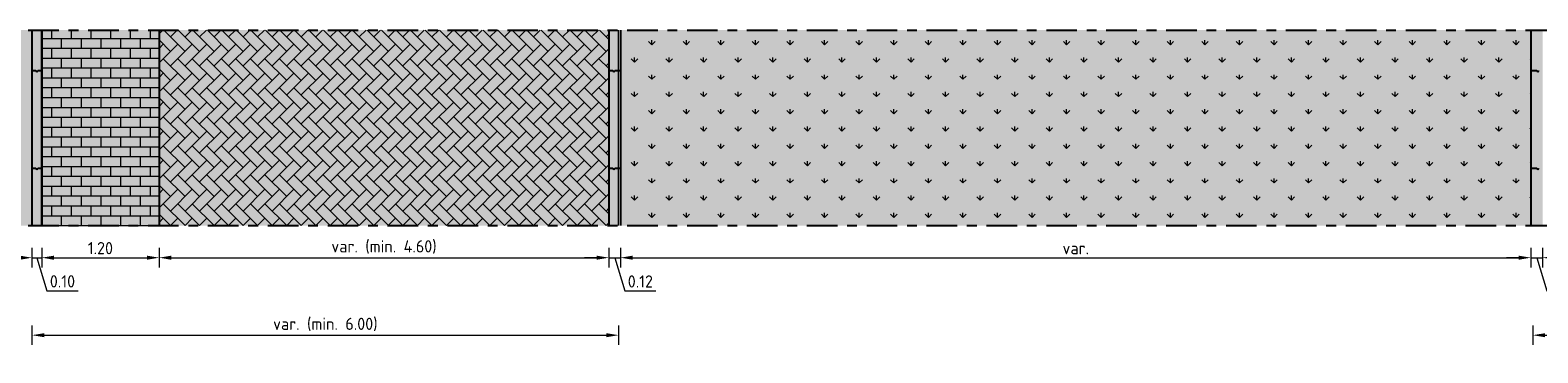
# Model space of a CAD drawing. Header units: metres. Extents: x 104013 to 108981, y 427946 to 428479.
# Tile 57 of 256: x 108733.21 to 108748.63, y 428221.56 to 428224.86. Entities that reach past the tile are written whole.
import ezdxf

# ---------------------------------------------------------------- set-up
doc = ezdxf.new("R2010")
doc.units = ezdxf.units.M
doc.linetypes.add('CENTER', pattern=[2, 1.25, -0.25, 0.25, -0.25])
doc.linetypes.add('XX-AFBREEK', pattern=[7, 4, -1, 1, -1])
doc.layers.get('DefPoints').update_dxf_attribs({"color": 211, "lineweight": 18})
doc.layers.add('N-WE-GR-GRAS_GAZON-V', color=7, linetype='Continuous', lineweight=18, true_color=0xdbffb8)
for name, color, linetype, lineweight in [('N-WE-GR-KRUIDEN-AD-50', 92, 'Continuous', 18), ('N-WE-OG-BEBOUWING_WONINGBOUW-GD', 7, 'Continuous', 18), ('N-WE-VH-KANTOPSLUITING_ELEMENT_INRITBAND-SD', 252, 'Continuous', 25), ('N-WE-VH-KANTVERHARDING-M', 7, 'Continuous', 18), ('N-WE-VH-VERHARDING-GD', 7, 'Continuous', 25), ('N-WE-VH-VERHARDING_BETONSTRAATSTEEN-AD-50', 252, 'Continuous', 18), ('X-XX-AL-AFBREEKLIJN-GD', 7, 'XX-AFBREEK', 25)]:
    doc.layers.add(name, color=color, linetype=linetype, lineweight=lineweight)
doc.layers.add('N-WE-VH-VERHARDING-AP_BEBOUWING', color=41, linetype='Continuous')
doc.layers.add('N-WE-VH-VERHARDING-AP_PLEIN', color=7, linetype='Continuous', true_color=0x7f6f3f)
doc.layers.add('N-WE-VH-VERHARDING-AP_RIJBAAN-ELEMENT', color=7, linetype='Continuous', true_color=0x7f4f3f)
doc.styles.add('NLCS-ISO-M50-T25', font='NLCS-ISO.ttf', dxfattribs={"height": 0.125})
doc.dimstyles.new('NLCS-M50-T25-PIJL_l2_h1', dxfattribs={"dimscale": 0.05, "dimtxt": 2.5, "dimasz": 2.5, "dimexe": 2, "dimexo": 2, "dimgap": 0.7, "dimtad": 1, "dimzin": 0, "dimdsep": 46, "dimtxsty": 'NLCS-ISO-M50-T25', "dimcen": 2.5, "dimdle": 2, "dimclrd": 256, "dimclre": 256, "dimclrt": 256, "dimadec": 1, "dimazin": 0, "dimtfac": 1, "dimtofl": 0, "dimtmove": 1, "dimatfit": 0, "dimfxl": 2, "dimfxlon": 1, "dimtfillclr": 256, "dimtolj": 1, "dimtzin": 0, "dimlwd": 18, "dimlwe": 18, "dimarcsym": 0})

# ---------------------------------------------------------------- blocks, each defined once
blk = doc.blocks.new('*D967')
at = {"layer": 'DefPoints', "color": 0, "transparency": 16777216}
for p in [(108733.231, 428223.296), (108733.331, 428223.296), (108733.331, 428222.53)]:
    blk.add_point(p, dxfattribs=at)
at = {"layer": 'N-WE-VH-KANTVERHARDING-M', "lineweight": 18, "transparency": 16777216}
for p, q in [((108733.106, 428222.53), (108732.981, 428222.53)), ((108733.231, 428222.63), (108733.231, 428222.43)), ((108733.231, 428222.53), (108733.331, 428222.53)), ((108733.281, 428222.53), (108733.383, 428222.19)), ((108733.331, 428222.63), (108733.331, 428222.43)), ((108733.456, 428222.53), (108733.581, 428222.53)), ((108733.383, 428222.19), (108733.703, 428222.19))]:
    blk.add_line(p, q, dxfattribs=at)
at = {"layer": 'N-WE-VH-KANTVERHARDING-M', "transparency": 16777216}
for points in [[(108733.106, 428222.551), (108733.106, 428222.509), (108733.231, 428222.53)], [(108733.456, 428222.551), (108733.456, 428222.509), (108733.331, 428222.53)]]:
    blk.add_solid(points, dxfattribs=at)
at = {"layer": 'N-WE-VH-KANTVERHARDING-M', "transparency": 16777216, "insert": (108733.543, 428222.288), "char_height": 0.125, "attachment_point": 5, "style": 'NLCS-ISO-M50-T25'}
blk.add_mtext('\\A1;0.10', dxfattribs=at)
blk = doc.blocks.new('*D968')
at = {"layer": 'DefPoints', "color": 0, "transparency": 16777216}
for p in [(108734.531, 428223.47), (108733.331, 428223.296), (108734.531, 428222.53)]:
    blk.add_point(p, dxfattribs=at)
at = {"layer": 'N-WE-VH-KANTVERHARDING-M', "lineweight": 18, "transparency": 16777216}
for p, q in [((108733.331, 428222.63), (108733.331, 428222.43)), ((108733.456, 428222.53), (108734.406, 428222.53)), ((108734.531, 428222.63), (108734.531, 428222.43))]:
    blk.add_line(p, q, dxfattribs=at)
at = {"layer": 'N-WE-VH-KANTVERHARDING-M', "transparency": 16777216}
for points in [[(108733.456, 428222.551), (108733.456, 428222.509), (108733.331, 428222.53)], [(108734.406, 428222.551), (108734.406, 428222.509), (108734.531, 428222.53)]]:
    blk.add_solid(points, dxfattribs=at)
at = {"layer": 'N-WE-VH-KANTVERHARDING-M', "transparency": 16777216, "insert": (108733.931, 428222.628), "char_height": 0.125, "attachment_point": 5, "style": 'NLCS-ISO-M50-T25'}
blk.add_mtext('\\A1;1.20', dxfattribs=at)
blk = doc.blocks.new('*D969')
at = {"layer": 'DefPoints', "color": 0, "transparency": 16777216}
for p in [(108734.531, 428223.47), (108739.131, 428223.343), (108739.131, 428222.53)]:
    blk.add_point(p, dxfattribs=at)
at = {"layer": 'N-WE-VH-KANTVERHARDING-M', "lineweight": 18, "transparency": 16777216}
for p, q in [((108734.531, 428222.63), (108734.531, 428222.43)), ((108734.656, 428222.53), (108739.006, 428222.53)), ((108739.131, 428222.63), (108739.131, 428222.43))]:
    blk.add_line(p, q, dxfattribs=at)
at = {"layer": 'N-WE-VH-KANTVERHARDING-M', "transparency": 16777216}
for points in [[(108734.656, 428222.551), (108734.656, 428222.509), (108734.531, 428222.53)], [(108739.006, 428222.551), (108739.006, 428222.509), (108739.131, 428222.53)]]:
    blk.add_solid(points, dxfattribs=at)
at = {"layer": 'N-WE-VH-KANTVERHARDING-M', "transparency": 16777216, "insert": (108736.831, 428222.64), "char_height": 0.125, "attachment_point": 5, "style": 'NLCS-ISO-M50-T25'}
blk.add_mtext('\\A1;var. (min. 4.60)', dxfattribs=at)
blk = doc.blocks.new('*D970')
at = {"layer": 'DefPoints', "color": 0, "transparency": 16777216}
for p in [(108739.131, 428223.346), (108739.251, 428223.333), (108739.251, 428222.53)]:
    blk.add_point(p, dxfattribs=at)
at = {"layer": 'N-WE-VH-KANTVERHARDING-M', "lineweight": 18, "transparency": 16777216}
for p, q in [((108739.006, 428222.53), (108738.881, 428222.53)), ((108739.131, 428222.63), (108739.131, 428222.43)), ((108739.131, 428222.53), (108739.251, 428222.53)), ((108739.191, 428222.53), (108739.293, 428222.19)), ((108739.251, 428222.63), (108739.251, 428222.43)), ((108739.376, 428222.53), (108739.501, 428222.53)), ((108739.293, 428222.19), (108739.613, 428222.19))]:
    blk.add_line(p, q, dxfattribs=at)
at = {"layer": 'N-WE-VH-KANTVERHARDING-M', "transparency": 16777216}
for points in [[(108739.006, 428222.551), (108739.006, 428222.509), (108739.131, 428222.53)], [(108739.376, 428222.551), (108739.376, 428222.509), (108739.251, 428222.53)]]:
    blk.add_solid(points, dxfattribs=at)
at = {"layer": 'N-WE-VH-KANTVERHARDING-M', "transparency": 16777216, "insert": (108739.453, 428222.287), "char_height": 0.125, "attachment_point": 5, "style": 'NLCS-ISO-M50-T25'}
blk.add_mtext('\\A1;0.12', dxfattribs=at)
blk = doc.blocks.new('*D971')
at = {"layer": 'DefPoints', "color": 0, "transparency": 16777216}
for p in [(108739.251, 428223.283), (108748.561, 428223.277), (108748.561, 428222.53)]:
    blk.add_point(p, dxfattribs=at)
at = {"layer": 'N-WE-VH-KANTVERHARDING-M', "lineweight": 18, "transparency": 16777216}
for p, q in [((108739.251, 428222.63), (108739.251, 428222.43)), ((108739.376, 428222.53), (108748.436, 428222.53)), ((108748.561, 428222.63), (108748.561, 428222.43))]:
    blk.add_line(p, q, dxfattribs=at)
at = {"layer": 'N-WE-VH-KANTVERHARDING-M', "transparency": 16777216}
for points in [[(108739.376, 428222.551), (108739.376, 428222.509), (108739.251, 428222.53)], [(108748.436, 428222.551), (108748.436, 428222.509), (108748.561, 428222.53)]]:
    blk.add_solid(points, dxfattribs=at)
at = {"layer": 'N-WE-VH-KANTVERHARDING-M', "transparency": 16777216, "insert": (108743.906, 428222.627), "char_height": 0.125, "attachment_point": 5, "style": 'NLCS-ISO-M50-T25'}
blk.add_mtext('\\A1;var.', dxfattribs=at)
blk = doc.blocks.new('*D972')
at = {"layer": 'DefPoints', "color": 0, "transparency": 16777216}
for p in [(108748.561, 428223.333), (108748.681, 428223.133), (108748.681, 428222.53)]:
    blk.add_point(p, dxfattribs=at)
at = {"layer": 'N-WE-VH-KANTVERHARDING-M', "lineweight": 18, "transparency": 16777216}
for p, q in [((108748.436, 428222.53), (108748.311, 428222.53)), ((108748.561, 428222.63), (108748.561, 428222.43)), ((108748.561, 428222.53), (108748.681, 428222.53)), ((108748.621, 428222.53), (108748.723, 428222.19)), ((108748.681, 428222.63), (108748.681, 428222.43)), ((108748.806, 428222.53), (108748.931, 428222.53)), ((108748.723, 428222.19), (108749.043, 428222.19))]:
    blk.add_line(p, q, dxfattribs=at)
at = {"layer": 'N-WE-VH-KANTVERHARDING-M', "transparency": 16777216}
for points in [[(108748.436, 428222.551), (108748.436, 428222.509), (108748.561, 428222.53)], [(108748.806, 428222.551), (108748.806, 428222.509), (108748.681, 428222.53)]]:
    blk.add_solid(points, dxfattribs=at)
at = {"layer": 'N-WE-VH-KANTVERHARDING-M', "transparency": 16777216, "insert": (108748.883, 428222.287), "char_height": 0.125, "attachment_point": 5, "style": 'NLCS-ISO-M50-T25'}
blk.add_mtext('\\A1;0.12', dxfattribs=at)
blk = doc.blocks.new('*D2644')
at = {"layer": 'DefPoints', "color": 0, "transparency": 16777216}
for p in [(108756.781, 428223.396), (108748.581, 428223.233), (108756.781, 428221.737)]:
    blk.add_point(p, dxfattribs=at)
at = {"layer": 'N-WE-VH-KANTVERHARDING-M', "lineweight": 18, "transparency": 16777216}
for p, q in [((108748.581, 428221.837), (108748.581, 428221.637)), ((108748.706, 428221.737), (108756.656, 428221.737)), ((108756.781, 428221.837), (108756.781, 428221.637))]:
    blk.add_line(p, q, dxfattribs=at)
at = {"layer": 'N-WE-VH-KANTVERHARDING-M', "transparency": 16777216}
for points in [[(108748.706, 428221.757), (108748.706, 428221.716), (108748.581, 428221.737)], [(108756.656, 428221.757), (108756.656, 428221.716), (108756.781, 428221.737)]]:
    blk.add_solid(points, dxfattribs=at)
at = {"layer": 'N-WE-VH-KANTVERHARDING-M', "transparency": 16777216, "insert": (108752.681, 428221.847), "char_height": 0.125, "attachment_point": 5, "style": 'NLCS-ISO-M50-T25'}
blk.add_mtext('\\A1;var. (min. 6.00)', dxfattribs=at)
blk = doc.blocks.new('*D2645')
at = {"layer": 'DefPoints', "color": 0, "transparency": 16777216}
for p in [(108733.231, 428223.496), (108739.231, 428223.333), (108739.231, 428221.737)]:
    blk.add_point(p, dxfattribs=at)
at = {"layer": 'N-WE-VH-KANTVERHARDING-M', "lineweight": 18, "transparency": 16777216}
for p, q in [((108733.231, 428221.837), (108733.231, 428221.637)), ((108733.356, 428221.737), (108739.106, 428221.737)), ((108739.231, 428221.837), (108739.231, 428221.637))]:
    blk.add_line(p, q, dxfattribs=at)
at = {"layer": 'N-WE-VH-KANTVERHARDING-M', "transparency": 16777216}
for points in [[(108733.356, 428221.757), (108733.356, 428221.716), (108733.231, 428221.737)], [(108739.106, 428221.757), (108739.106, 428221.716), (108739.231, 428221.737)]]:
    blk.add_solid(points, dxfattribs=at)
at = {"layer": 'N-WE-VH-KANTVERHARDING-M', "transparency": 16777216, "insert": (108736.231, 428221.847), "char_height": 0.125, "attachment_point": 5, "style": 'NLCS-ISO-M50-T25'}
blk.add_mtext('\\A1;var. (min. 6.00)', dxfattribs=at)

msp = doc.modelspace()

# ---------------------------------------------------------------- hatches: boundary and pattern name
at = {"layer": 'N-WE-GR-GRAS_GAZON-V', "true_color": 0xbaff75}
h = msp.add_hatch(color=71, dxfattribs=at)
h.dxf.hatch_style = 1
h.paths.add_polyline_path([(108748.561, 428222.859), (108748.561, 428224.859), (108739.251, 428224.859), (108739.251, 428222.859)])
at = {"layer": 'N-WE-GR-KRUIDEN-AD-50'}
h = msp.add_hatch(dxfattribs=at)
h.set_pattern_fill('AGR-KRUIDEN', color=256, scale=0.025, pattern_type=2)
h.set_pattern_definition([(90, (2298.07928, -74.11083), (-0.17677669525, 0.17677669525), [0.046875, -0.30667839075]), (45, (2298.07928, -74.11083), (-0.1767766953, 0.1767766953), [0.046875, -0.203125]), (135, (2298.07928, -74.11083), (-0.1767766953, -0.1767766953), [0.046875, -0.203125])])
h.paths.add_polyline_path([(108739.251, 428222.859), (108739.251, 428224.859), (108748.561, 428224.859), (108748.561, 428222.859)])
at = {"layer": 'N-WE-VH-KANTOPSLUITING_ELEMENT_INRITBAND-SD'}
h = msp.add_hatch(color=253, dxfattribs=at)
h.dxf.hatch_style = 1
h.paths.add_polyline_path([(108733.331, 428222.859), (108733.331, 428224.859), (108733.231, 428224.859), (108733.231, 428222.859)])
h = msp.add_hatch(color=253, dxfattribs=at)
h.dxf.hatch_style = 1
h.paths.add_polyline_path([(108739.251, 428222.859), (108739.251, 428224.859), (108739.131, 428224.859), (108739.131, 428222.859)])
h = msp.add_hatch(color=253, dxfattribs=at)
h.dxf.hatch_style = 1
h.paths.add_polyline_path([(108748.681, 428222.859), (108748.681, 428224.859), (108748.561, 428224.859), (108748.561, 428222.859)])
at = {"layer": 'N-WE-VH-VERHARDING-AP_BEBOUWING'}
h = msp.add_hatch(color=256, dxfattribs=at)
h.dxf.hatch_style = 1
h.set_gradient(color1=(255, 255, 255), color2=(207, 207, 207))
h.paths.add_polyline_path([(108725.231, 428224.859), (108725.231, 428222.859), (108733.231, 428222.859), (108733.231, 428224.859)])
at = {"layer": 'N-WE-VH-VERHARDING-AP_PLEIN'}
h = msp.add_hatch(color=256, dxfattribs=at)
h.dxf.hatch_style = 1
h.paths.add_polyline_path([(108734.531, 428224.859), (108734.531, 428222.859), (108739.131, 428222.859), (108739.131, 428224.859)])
at = {"layer": 'N-WE-VH-VERHARDING-AP_RIJBAAN-ELEMENT', "linetype": 'ByBlock'}
msp.add_hatch(color=256, dxfattribs=at).paths.add_polyline_path([(108734.531, 428224.859), (108733.331, 428224.859), (108733.331, 428222.859), (108734.531, 428222.859)])
at = {"layer": 'N-WE-VH-VERHARDING_BETONSTRAATSTEEN-AD-50'}
h = msp.add_hatch(dxfattribs=at)
h.set_pattern_fill('AVH-BSS_KEIFORMAAT_HALFST-SO', color=256, scale=0.96, angle=90, pattern_type=2)
h.set_pattern_definition([(90, (108733.33297, 428222.85927), (-0.1008, 0.1008), [0.1008, -0.1008]), (180, (108733.33297, 428222.85927), (-1e-17, -0.1008), [])])
h.paths.add_polyline_path([(108734.531, 428222.859), (108734.531, 428224.859), (108733.333, 428224.859), (108733.333, 428222.859)])
h = msp.add_hatch(dxfattribs=at)
h.set_pattern_fill('AVH-BSS_KEIFORMAAT_KEPER', color=256, angle=135, pattern_type=2)
h.set_pattern_definition([(135, (108736.2817, 428222.85927), (-0.1484924, 1e-17), [0.315, -0.105]), (45, (108736.1332, 428222.71078), (-0.1484924, 3e-17), [0.315, -0.105])])
h.paths.add_polyline_path([(108734.531, 428224.859), (108734.531, 428222.859), (108739.131, 428222.859), (108739.131, 428224.859)])

# ---------------------------------------------------------------- linework, layer by layer
at = {"layer": 'N-WE-OG-BEBOUWING_WONINGBOUW-GD'}
for points in [[(108733.231, 428222.859), (108733.231, 428224.859)], [(108739.231, 428222.859), (108739.231, 428224.859)]]:
    msp.add_lwpolyline(points, dxfattribs=at)
at = {"layer": 'N-WE-VH-VERHARDING-GD', "flags": 128}
for points in [[(108733.231, 428224.859), (108733.231, 428222.859)], [(108733.231, 428224.859), (108733.231, 428222.859)], [(108733.33, 428224.859), (108733.33, 428222.859)], [(108733.331, 428224.859), (108733.331, 428222.859)], [(108733.331, 428224.859), (108733.331, 428222.859)], [(108733.331, 428224.859), (108733.331, 428222.859)], [(108734.531, 428224.859), (108734.531, 428222.859)], [(108739.131, 428224.859), (108739.131, 428222.859)], [(108739.131, 428224.859), (108739.131, 428222.859)], [(108739.131, 428224.859), (108739.131, 428222.859)], [(108739.131, 428224.859), (108739.131, 428222.859)], [(108739.131, 428224.859), (108739.131, 428222.859)], [(108739.131, 428224.859), (108739.131, 428222.859)], [(108739.131, 428224.859), (108739.131, 428222.859)], [(108739.131, 428224.859), (108739.131, 428222.859)], [(108739.131, 428224.859), (108739.131, 428222.859)], [(108739.131, 428224.859), (108739.131, 428222.859)], [(108739.251, 428224.859), (108739.251, 428222.859)], [(108748.561, 428224.859), (108748.561, 428222.859)], [(108733.231, 428224.446), (108733.271, 428224.446)], [(108733.291, 428224.446), (108733.331, 428224.446)], [(108739.131, 428224.446), (108739.171, 428224.446)], [(108739.191, 428224.446), (108739.251, 428224.446)], [(108748.561, 428224.446), (108748.621, 428224.446)], [(108733.231, 428223.446), (108733.271, 428223.446)], [(108733.291, 428223.446), (108733.331, 428223.446)], [(108739.131, 428223.446), (108739.171, 428223.446)], [(108739.191, 428223.446), (108739.251, 428223.446)], [(108748.561, 428223.446), (108748.621, 428223.446)]]:
    msp.add_lwpolyline(points, dxfattribs=at)
at = {"layer": 'N-WE-VH-VERHARDING-GD'}
for centre in [(108733.281, 428224.446), (108739.181, 428224.446), (108748.631, 428224.446), (108733.281, 428223.446), (108739.181, 428223.446), (108748.631, 428223.446)]:
    msp.add_arc(centre, 0.01, 180, 0, dxfattribs=at)
at = {"layer": 'X-XX-AL-AFBREEKLIJN-GD', "linetype": 'CENTER', "ltscale": 0.25}
for points in [[(108725.231, 428224.859), (108764.781, 428224.859)], [(108725.231, 428222.859), (108764.781, 428222.859)]]:
    msp.add_lwpolyline(points, dxfattribs=at)

# ---------------------------------------------------------------- dimensions: what is measured, and where the dimension line sits
at = {"layer": 'N-WE-VH-KANTVERHARDING-M'}
for base, p1, p2, text, picture, middle in [((108739.231, 428221.737), (108733.231, 428223.496), (108739.231, 428223.333), 'var. (min. 6.00)', '*D2645', (108736.231, 428221.847)), ((108739.131, 428222.53), (108734.531, 428223.47), (108739.131, 428223.343), 'var. (min. 4.60)', '*D969', (108736.831, 428222.64)), ((108748.561, 428222.53), (108739.251, 428223.283), (108748.561, 428223.277), 'var.', '*D971', (108743.906, 428222.627)), ((108756.781, 428221.737), (108748.581, 428223.233), (108756.781, 428223.396), 'var. (min. 6.00)', '*D2644', (108752.681, 428221.847))]:
    dim = msp.add_linear_dim(base=base, p1=p1, p2=p2, text=text, dimstyle='NLCS-M50-T25-PIJL_l2_h1', dxfattribs=at)
    dim.commit()
    dim.dimension.update_dxf_attribs({"geometry": picture, "text_midpoint": middle})
for base, p1, p2, picture, middle in [((108734.531, 428222.53), (108733.331, 428223.296), (108734.531, 428223.47), '*D968', (108733.931, 428222.628)), ((108733.331, 428222.53), (108733.231, 428223.296), (108733.331, 428223.296), '*D967', (108733.418, 428222.288)), ((108739.251, 428222.53), (108739.131, 428223.346), (108739.251, 428223.333), '*D970', (108739.328, 428222.287)), ((108748.681, 428222.53), (108748.561, 428223.333), (108748.681, 428223.133), '*D972', (108748.758, 428222.287))]:
    dim = msp.add_linear_dim(base=base, p1=p1, p2=p2, dimstyle='NLCS-M50-T25-PIJL_l2_h1', dxfattribs=at)
    dim.commit()
    dim.dimension.update_dxf_attribs({"geometry": picture, "text_midpoint": middle})

doc.saveas('drawing.dxf')
